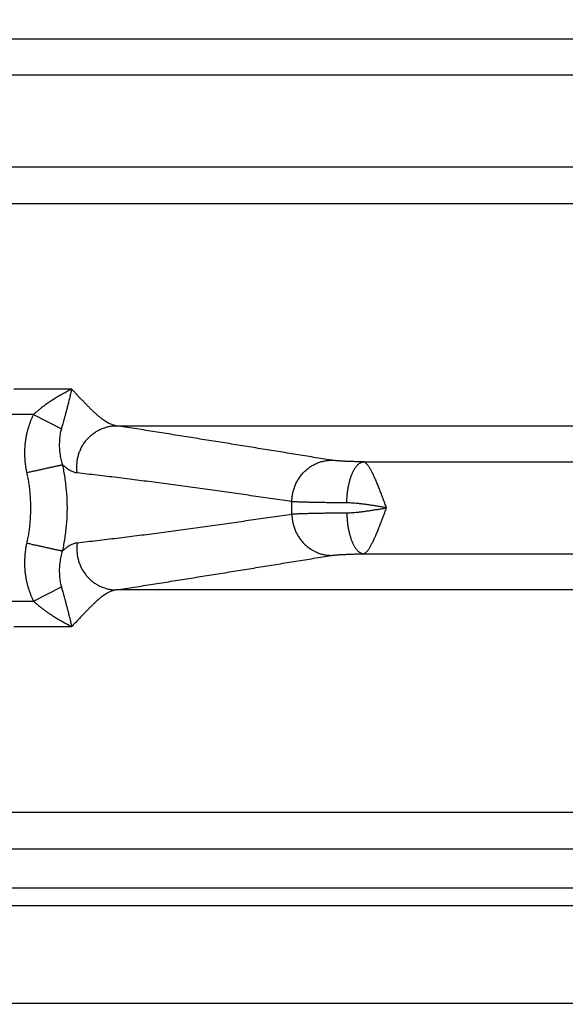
# Model space of a CAD drawing. Header units: inches. Extents: x 0 to 34, y 0 to 22.
# Tile 6 of 111: x 5.31 to 5.868, y 5.909 to 6.915. Entities that reach past the tile are written whole.
import ezdxf

# ---------------------------------------------------------------- set-up
doc = ezdxf.new("R2010")
doc.units = ezdxf.units.IN
doc.header["$LTSCALE"] = 1.87
doc.header["$MEASUREMENT"] = 0
doc.layers.get('0').update_dxf_attribs({"linetype": 'CONTINUOUS'})
doc.layers.add('DIMENSIONS', color=7, linetype='CONTINUOUS')
doc.styles.get("Standard").update_dxf_attribs({"font": 'txt', "width": 0.8})
doc.dimstyles.new('DIMSTYLE_1', dxfattribs={"dimtxt": 0.125, "dimasz": 0.18, "dimexe": 0.18, "dimexo": 0.0625, "dimgap": 0.09, "dimtad": 0, "dimtih": 1, "dimtoh": 1, "dimdec": 3, "dimzin": 4, "dimdsep": 46, "dimtxsty": 'STANDARD', "dimblk": '_FILLED', "dimblk1": '_FILLED', "dimblk2": '_FILLED', "dimcen": 0.09, "dimadec": 0, "dimazin": 0, "dimtp": 0.01, "dimtm": 0.01, "dimtfac": 1, "dimtdec": 3, "dimtofl": 0, "dimtmove": 0, "dimatfit": 3, "dimldrblk": '_FILLED', "dimfxl": 1, "dimtolj": 1, "dimtzin": 4, "dimarcsym": 0})

# ---------------------------------------------------------------- blocks, each defined once
blk = doc.blocks.new('_FILLED')
at = {"color": 0, "linetype": 'BYBLOCK'}
blk.add_solid([(0, 0), (-1, 0.1736), (-1, -0.1736)], dxfattribs=at)
blk = doc.blocks.new('*D2')
at = {"layer": 'DIMENSIONS', "color": 2, "linetype": 'CONTINUOUS'}
for p, q in [((6.6898, 7.4134), (6.6898, 4.805)), ((4.9553, 5.9034), (4.9553, 4.805)), ((4.9553, 4.93), (4.5953, 4.93)), ((6.6898, 4.93), (7.0498, 4.93))]:
    blk.add_line(p, q, dxfattribs=at)
at = {"layer": 'DIMENSIONS', "color": 2, "linetype": 'CONTINUOUS', "xscale": 0.18, "yscale": 0.18, "zscale": 0.18}
blk.add_blockref('_FILLED', (4.9553, 4.93), dxfattribs=at)
at = {"layer": 'DIMENSIONS', "color": 2, "linetype": 'CONTINUOUS', "xscale": 0.18, "yscale": 0.18, "zscale": 0.18, "rotation": 180}
blk.add_blockref('_FILLED', (6.6898, 4.93), dxfattribs=at)
at = {"layer": 'DIMENSIONS', "color": 2, "linetype": 'CONTINUOUS', "width": 0.8}
for s, p in [('[', (5.7778, 4.8675)), (']', (6.3778, 4.8675)), ('1.735', (5.1528, 4.8675)), ('44.06', (5.8778, 4.8675))]:
    blk.add_text(s, height=0.125, dxfattribs=at).set_placement(p)

msp = doc.modelspace()

# ---------------------------------------------------------------- linework, layer by layer
at = {"color": 7, "linetype": 'CONTINUOUS'}
for p, q in [((8.3752, 6.8949), (5.0044, 6.8949)), ((8.3081, 6.858), (5.0715, 6.858)), ((8.3081, 6.7641), (5.0715, 6.7641)), ((5.0044, 6.7271), (8.3752, 6.7271)), ((5.3633, 6.5372), (5.3042, 6.5372)), ((5.3243, 6.5113), (5.2805, 6.5113)), ((5.3243, 6.5113), (5.3527, 6.4967)), ((5.4087, 6.4999), (7.9709, 6.4999)), ((5.6613, 6.463), (7.7183, 6.463)), ((5.6613, 6.3691), (7.7183, 6.3691)), ((5.3243, 6.3207), (5.3527, 6.3354)), ((7.9709, 6.3321), (5.4087, 6.3321)), ((5.2805, 6.3207), (5.3243, 6.3207)), ((8.3752, 6.1049), (5.0044, 6.1049)), ((5.0991, 6.0677), (8.2806, 6.0677)), ((5.0991, 6.0277), (8.2806, 6.0277)), ((4.9992, 6.0098), (8.3805, 6.0098)), ((5.0991, 5.9099), (8.2806, 5.9099))]:
    msp.add_line(p, q, dxfattribs=at)
msp.add_arc((5.1533, 6.416), 0.435, 359.1688, 0.8312, dxfattribs=at)
for points, knots in [([(5.3634, 6.5372), (5.3621, 6.5366), (5.3594, 6.5352), (5.3555, 6.5331), (5.3515, 6.5309), (5.3476, 6.5286), (5.3439, 6.5263), (5.3403, 6.524), (5.3371, 6.5217), (5.334, 6.5195), (5.3313, 6.5174), (5.3288, 6.5153), (5.3265, 6.5133), (5.325, 6.512), (5.3243, 6.5113)], [0, 0, 0, 0, 0.092027, 0.187721, 0.285184, 0.382265, 0.476772, 0.567088, 0.652257, 0.731712, 0.80577, 0.874873, 0.939456, 1, 1, 1, 1]), ([(5.3633, 6.5372), (5.3629, 6.5357), (5.3621, 6.5326), (5.361, 6.5279), (5.3599, 6.5233), (5.3588, 6.519), (5.3578, 6.5151), (5.3569, 6.5117), (5.3561, 6.5086), (5.3553, 6.5058), (5.3546, 6.5032), (5.3539, 6.5008), (5.3533, 6.4987), (5.3529, 6.4973), (5.3527, 6.4967)], [0, 0, 0, 0, 0.113584, 0.230578, 0.345123, 0.451605, 0.546162, 0.630606, 0.707179, 0.776745, 0.840042, 0.897837, 0.950885, 1, 1, 1, 1]), ([(5.3724, 6.5275), (5.3717, 6.5283), (5.37, 6.5296), (5.3682, 6.5324), (5.3657, 6.5347), (5.3641, 6.5364), (5.3633, 6.5372)], [0, 0, 0, 0, 0.241858, 0.482143, 0.737163, 1, 1, 1, 1]), ([(5.4087, 6.4999), (5.4081, 6.5), (5.4069, 6.5002), (5.4051, 6.5007), (5.4032, 6.5014), (5.4013, 6.5022), (5.3993, 6.5033), (5.3973, 6.5045), (5.3953, 6.5059), (5.3932, 6.5075), (5.3911, 6.5093), (5.3889, 6.5112), (5.3866, 6.5133), (5.3843, 6.5155), (5.3819, 6.5178), (5.3796, 6.5203), (5.3772, 6.5227), (5.3749, 6.5252), (5.3732, 6.5267), (5.3724, 6.5275)], [0, 0, 0, 0, 0.038994, 0.079736, 0.12253, 0.167652, 0.215381, 0.265956, 0.319541, 0.376129, 0.435682, 0.498551, 0.565168, 0.635138, 0.70749, 0.781167, 0.855063, 0.927986, 1, 1, 1, 1]), ([(5.3243, 6.5113), (5.3239, 6.5104), (5.3229, 6.5085), (5.3216, 6.5055), (5.3204, 6.5024), (5.3193, 6.4992), (5.3183, 6.4959), (5.3174, 6.4925), (5.3167, 6.4891), (5.3161, 6.4855), (5.3156, 6.4819), (5.3153, 6.4782), (5.3151, 6.4745), (5.3151, 6.4708), (5.3152, 6.467), (5.3155, 6.4633), (5.3159, 6.4595), (5.3165, 6.4558), (5.317, 6.4533), (5.3173, 6.452)], [0, 0, 0, 0, 0.051835, 0.105008, 0.159434, 0.215024, 0.27168, 0.329296, 0.387769, 0.446992, 0.506867, 0.567367, 0.628471, 0.690002, 0.751717, 0.813532, 0.87549, 0.937634, 1, 1, 1, 1]), ([(5.3689, 6.4516), (5.3688, 6.4523), (5.3686, 6.4537), (5.3685, 6.4558), (5.3684, 6.4579), (5.3685, 6.46), (5.3687, 6.4621), (5.3689, 6.4642), (5.3693, 6.4663), (5.3698, 6.4684), (5.3703, 6.4704), (5.371, 6.4724), (5.3718, 6.4744), (5.3726, 6.4763), (5.3736, 6.4782), (5.3746, 6.48), (5.3757, 6.4818), (5.3769, 6.4835), (5.3782, 6.4851), (5.3796, 6.4867), (5.381, 6.4882), (5.3825, 6.4896), (5.3841, 6.491), (5.3858, 6.4922), (5.3875, 6.4934), (5.3892, 6.4945), (5.391, 6.4955), (5.3929, 6.4964), (5.3948, 6.4972), (5.3967, 6.4979), (5.3986, 6.4985), (5.4006, 6.499), (5.4026, 6.4994), (5.4046, 6.4997), (5.4067, 6.4999), (5.408, 6.4999), (5.4087, 6.4999)], [0, 0, 0, 0, 0.029738, 0.059503, 0.08929, 0.119095, 0.148911, 0.178733, 0.208556, 0.238374, 0.268182, 0.297973, 0.327743, 0.357486, 0.387198, 0.416875, 0.446511, 0.476104, 0.50565, 0.535145, 0.564588, 0.593977, 0.62331, 0.652587, 0.681807, 0.710972, 0.74008, 0.769136, 0.798139, 0.827094, 0.856002, 0.884869, 0.913697, 0.942492, 0.971258, 1, 1, 1, 1]), ([(5.6286, 6.4646), (5.6226, 6.4656), (5.6105, 6.4676), (5.5924, 6.4705), (5.5742, 6.4735), (5.5561, 6.4764), (5.5378, 6.4794), (5.5196, 6.4823), (5.5013, 6.4852), (5.4829, 6.4882), (5.4645, 6.4911), (5.446, 6.4941), (5.4274, 6.497), (5.4149, 6.499), (5.4087, 6.4999)], [0, 0, 0, 0, 0.082481, 0.16489, 0.247355, 0.330002, 0.412911, 0.495966, 0.579064, 0.662394, 0.746174, 0.830405, 0.915033, 1, 1, 1, 1]), ([(5.3527, 6.4967), (5.3525, 6.496), (5.3521, 6.4946), (5.3516, 6.4923), (5.3512, 6.4898), (5.3509, 6.4872), (5.3507, 6.4844), (5.3506, 6.4814), (5.3506, 6.4784), (5.3508, 6.4753), (5.3511, 6.4722), (5.3516, 6.4691), (5.3521, 6.466), (5.3528, 6.463), (5.3534, 6.461), (5.3537, 6.46)], [0, 0, 0, 0, 0.056567, 0.119021, 0.186679, 0.258848, 0.334862, 0.414147, 0.496075, 0.579904, 0.664838, 0.75011, 0.834935, 0.918514, 1, 1, 1, 1]), ([(5.3173, 6.452), (5.3179, 6.4522), (5.3192, 6.4525), (5.3211, 6.4529), (5.323, 6.4533), (5.3248, 6.4537), (5.3267, 6.4541), (5.3285, 6.4545), (5.3303, 6.4549), (5.3321, 6.4553), (5.3338, 6.4557), (5.3355, 6.456), (5.3371, 6.4564), (5.3387, 6.4567), (5.3402, 6.4571), (5.3417, 6.4574), (5.3431, 6.4577), (5.3444, 6.458), (5.3457, 6.4583), (5.3469, 6.4586), (5.3481, 6.4588), (5.3491, 6.459), (5.3501, 6.4592), (5.351, 6.4594), (5.3518, 6.4596), (5.3525, 6.4598), (5.3531, 6.4599), (5.3535, 6.46), (5.3537, 6.46)], [0, 0, 0, 0, 0.0521, 0.104068, 0.155772, 0.207081, 0.257866, 0.307997, 0.357347, 0.405792, 0.453209, 0.499476, 0.544478, 0.5881, 0.630232, 0.670767, 0.709602, 0.746638, 0.781782, 0.814946, 0.846044, 0.874998, 0.901736, 0.926188, 0.948294, 0.967996, 0.985244, 1, 1, 1, 1]), ([(5.3537, 6.46), (5.3542, 6.4578), (5.3551, 6.4534), (5.3562, 6.4466), (5.3571, 6.4399), (5.3578, 6.4331), (5.3583, 6.4263), (5.3585, 6.4194), (5.3585, 6.4126), (5.3583, 6.4058), (5.3578, 6.399), (5.3571, 6.3922), (5.3562, 6.3854), (5.3551, 6.3787), (5.3542, 6.3742), (5.3537, 6.372)], [0, 0, 0, 0, 0.076909, 0.153824, 0.230746, 0.307674, 0.384609, 0.461548, 0.538488, 0.615427, 0.692361, 0.769287, 0.846206, 0.923117, 1, 1, 1, 1]), ([(5.3689, 6.4516), (5.3683, 6.4517), (5.3672, 6.4519), (5.3655, 6.4523), (5.3638, 6.453), (5.3621, 6.4538), (5.3604, 6.4548), (5.3588, 6.4559), (5.3571, 6.4571), (5.3554, 6.4585), (5.3543, 6.4595), (5.3537, 6.46)], [0, 0, 0, 0, 0.096153, 0.194816, 0.296766, 0.402587, 0.512709, 0.627405, 0.746826, 0.871031, 1, 1, 1, 1]), ([(5.5883, 6.4223), (5.5883, 6.423), (5.5883, 6.4244), (5.5885, 6.4266), (5.5887, 6.4287), (5.5891, 6.4308), (5.5896, 6.4328), (5.5901, 6.4349), (5.5908, 6.4369), (5.5915, 6.4389), (5.5924, 6.4408), (5.5933, 6.4427), (5.5944, 6.4445), (5.5955, 6.4463), (5.5967, 6.448), (5.598, 6.4497), (5.5994, 6.4513), (5.6008, 6.4528), (5.6023, 6.4543), (5.6039, 6.4556), (5.6056, 6.4569), (5.6073, 6.4581), (5.609, 6.4592), (5.6108, 6.4602), (5.6127, 6.4611), (5.6146, 6.4619), (5.6165, 6.4626), (5.6185, 6.4632), (5.6205, 6.4637), (5.6225, 6.4641), (5.6246, 6.4644), (5.6266, 6.4646), (5.628, 6.4646), (5.6286, 6.4646)], [0, 0, 0, 0, 0.032686, 0.065385, 0.098092, 0.130801, 0.163506, 0.196201, 0.228882, 0.261541, 0.294174, 0.326776, 0.359343, 0.391869, 0.42435, 0.456784, 0.489166, 0.521496, 0.553769, 0.585986, 0.618144, 0.650244, 0.682287, 0.714272, 0.746202, 0.778078, 0.809904, 0.841681, 0.873415, 0.905109, 0.936768, 0.968397, 1, 1, 1, 1]), ([(5.6613, 6.463), (5.6605, 6.463), (5.6588, 6.463), (5.6564, 6.4631), (5.6541, 6.4631), (5.6518, 6.4632), (5.6496, 6.4633), (5.6475, 6.4634), (5.6454, 6.4634), (5.6435, 6.4635), (5.6416, 6.4636), (5.6398, 6.4637), (5.6381, 6.4638), (5.6366, 6.4639), (5.6351, 6.464), (5.6337, 6.4641), (5.6325, 6.4642), (5.6314, 6.4643), (5.6304, 6.4644), (5.6295, 6.4645), (5.6289, 6.4646), (5.6286, 6.4646)], [0, 0, 0, 0, 0.075537, 0.149311, 0.221168, 0.290952, 0.358507, 0.423689, 0.486381, 0.546466, 0.603794, 0.65821, 0.709575, 0.757784, 0.802747, 0.844383, 0.882613, 0.91735, 0.948528, 0.97609, 1, 1, 1, 1]), ([(5.6443, 6.4211), (5.6444, 6.4218), (5.6444, 6.4232), (5.6445, 6.4253), (5.6446, 6.4275), (5.6448, 6.4296), (5.645, 6.4316), (5.6453, 6.4337), (5.6456, 6.4357), (5.646, 6.4377), (5.6464, 6.4396), (5.6468, 6.4415), (5.6473, 6.4434), (5.6478, 6.4452), (5.6483, 6.4469), (5.6489, 6.4485), (5.6495, 6.4501), (5.6501, 6.4516), (5.6508, 6.453), (5.6515, 6.4544), (5.6522, 6.4556), (5.653, 6.4568), (5.6537, 6.4579), (5.6545, 6.4589), (5.6553, 6.4597), (5.6561, 6.4605), (5.657, 6.4612), (5.6578, 6.4618), (5.6587, 6.4622), (5.6595, 6.4626), (5.6604, 6.4629), (5.661, 6.463), (5.6613, 6.463)], [0, 0, 0, 0, 0.044628, 0.089181, 0.133562, 0.177674, 0.221422, 0.264712, 0.307452, 0.349551, 0.390923, 0.431482, 0.471149, 0.509847, 0.547505, 0.584055, 0.619437, 0.653597, 0.686489, 0.718075, 0.748325, 0.777224, 0.804766, 0.83096, 0.855835, 0.879435, 0.90183, 0.923113, 0.943405, 0.962859, 0.981655, 1, 1, 1, 1]), ([(5.685, 6.4161), (5.6847, 6.4168), (5.6841, 6.4184), (5.6832, 6.4207), (5.6823, 6.423), (5.6815, 6.4253), (5.6806, 6.4276), (5.6798, 6.4298), (5.6789, 6.432), (5.6781, 6.4342), (5.6772, 6.4363), (5.6764, 6.4384), (5.6755, 6.4404), (5.6747, 6.4424), (5.6739, 6.4443), (5.6731, 6.4461), (5.6723, 6.4479), (5.6715, 6.4495), (5.6708, 6.4511), (5.67, 6.4526), (5.6692, 6.454), (5.6685, 6.4553), (5.6678, 6.4566), (5.6671, 6.4577), (5.6664, 6.4587), (5.6657, 6.4596), (5.665, 6.4604), (5.6644, 6.4611), (5.6637, 6.4617), (5.6631, 6.4622), (5.6625, 6.4626), (5.6619, 6.4628), (5.6615, 6.4629), (5.6613, 6.463)], [0, 0, 0, 0, 0.045964, 0.092434, 0.138737, 0.184763, 0.230402, 0.275539, 0.320059, 0.363844, 0.406782, 0.448768, 0.48971, 0.529526, 0.568146, 0.605497, 0.641498, 0.676069, 0.709142, 0.740654, 0.770555, 0.798829, 0.825449, 0.850346, 0.87347, 0.894784, 0.914354, 0.932271, 0.948652, 0.963628, 0.977158, 0.989173, 1, 1, 1, 1]), ([(5.3173, 6.452), (5.3177, 6.4501), (5.3185, 6.4462), (5.3195, 6.4402), (5.3203, 6.4342), (5.3208, 6.4282), (5.3211, 6.4221), (5.3212, 6.416), (5.3211, 6.4099), (5.3208, 6.4039), (5.3203, 6.3978), (5.3195, 6.3918), (5.3185, 6.3859), (5.3177, 6.3819), (5.3173, 6.38)], [0, 0, 0, 0, 0.08265, 0.165665, 0.248974, 0.332505, 0.416186, 0.499944, 0.583704, 0.667394, 0.750941, 0.834272, 0.917315, 1, 1, 1, 1]), ([(5.5883, 6.4223), (5.5817, 6.4233), (5.5686, 6.4252), (5.5489, 6.4281), (5.5292, 6.4309), (5.5094, 6.4337), (5.4896, 6.4365), (5.4697, 6.4392), (5.4497, 6.4418), (5.4297, 6.4444), (5.4095, 6.4469), (5.3892, 6.4494), (5.3757, 6.4509), (5.3689, 6.4516)], [0, 0, 0, 0, 0.090011, 0.179743, 0.269555, 0.359807, 0.450541, 0.541288, 0.632056, 0.723381, 0.815333, 0.907633, 1, 1, 1, 1]), ([(5.6443, 6.4211), (5.6431, 6.4211), (5.6407, 6.4211), (5.6371, 6.4211), (5.6336, 6.4212), (5.6302, 6.4212), (5.6268, 6.4212), (5.6236, 6.4213), (5.6204, 6.4213), (5.6174, 6.4214), (5.6145, 6.4214), (5.6117, 6.4215), (5.609, 6.4215), (5.6064, 6.4216), (5.6039, 6.4217), (5.6016, 6.4217), (5.5995, 6.4218), (5.5974, 6.4219), (5.5955, 6.4219), (5.5938, 6.422), (5.5922, 6.4221), (5.5908, 6.4222), (5.5895, 6.4222), (5.5887, 6.4223), (5.5883, 6.4223)], [0, 0, 0, 0, 0.065388, 0.129492, 0.192204, 0.253417, 0.313026, 0.370933, 0.42705, 0.481298, 0.533601, 0.583864, 0.631988, 0.677886, 0.72148, 0.762702, 0.801486, 0.837768, 0.871489, 0.902597, 0.931046, 0.95679, 0.979787, 1, 1, 1, 1]), ([(5.685, 6.416), (5.6836, 6.4163), (5.6809, 6.4167), (5.6768, 6.4174), (5.6728, 6.4181), (5.6688, 6.4187), (5.6649, 6.4193), (5.6611, 6.4198), (5.6575, 6.4202), (5.6539, 6.4206), (5.6506, 6.4208), (5.6474, 6.421), (5.6453, 6.4211), (5.6443, 6.4211)], [0, 0, 0, 0, 0.101437, 0.202216, 0.301847, 0.399968, 0.496105, 0.58974, 0.680296, 0.767093, 0.849597, 0.927387, 1, 1, 1, 1]), ([(5.3689, 6.3804), (5.3757, 6.3811), (5.3892, 6.3827), (5.4095, 6.3851), (5.4297, 6.3876), (5.4498, 6.3902), (5.4697, 6.3929), (5.4896, 6.3956), (5.5095, 6.3983), (5.5292, 6.4011), (5.5489, 6.404), (5.5686, 6.4068), (5.5817, 6.4087), (5.5883, 6.4097)], [0, 0, 0, 0, 0.092425, 0.184836, 0.276886, 0.368231, 0.458933, 0.549602, 0.640279, 0.730499, 0.820296, 0.910015, 1, 1, 1, 1]), ([(5.5883, 6.4097), (5.5887, 6.4097), (5.5895, 6.4098), (5.5908, 6.4099), (5.5922, 6.41), (5.5938, 6.41), (5.5955, 6.4101), (5.5974, 6.4102), (5.5995, 6.4102), (5.6016, 6.4103), (5.6039, 6.4104), (5.6064, 6.4104), (5.609, 6.4105), (5.6117, 6.4106), (5.6145, 6.4106), (5.6174, 6.4107), (5.6204, 6.4107), (5.6236, 6.4108), (5.6268, 6.4108), (5.6302, 6.4108), (5.6336, 6.4109), (5.6371, 6.4109), (5.6407, 6.4109), (5.6431, 6.411), (5.6443, 6.411)], [0, 0, 0, 0, 0.020213, 0.04321, 0.068954, 0.097403, 0.128511, 0.162232, 0.198514, 0.237298, 0.27852, 0.322114, 0.368012, 0.416137, 0.466399, 0.518702, 0.57295, 0.629066, 0.686973, 0.746582, 0.807795, 0.870507, 0.934611, 1, 1, 1, 1]), ([(5.5883, 6.4097), (5.5883, 6.409), (5.5883, 6.4076), (5.5885, 6.4055), (5.5887, 6.4034), (5.5891, 6.4013), (5.5896, 6.3992), (5.5901, 6.3972), (5.5908, 6.3951), (5.5915, 6.3932), (5.5924, 6.3912), (5.5933, 6.3893), (5.5944, 6.3875), (5.5955, 6.3857), (5.5967, 6.384), (5.598, 6.3823), (5.5994, 6.3807), (5.6008, 6.3792), (5.6023, 6.3778), (5.6039, 6.3764), (5.6056, 6.3752), (5.6073, 6.374), (5.609, 6.3729), (5.6108, 6.3719), (5.6127, 6.371), (5.6146, 6.3701), (5.6165, 6.3694), (5.6185, 6.3688), (5.6205, 6.3683), (5.6225, 6.3679), (5.6246, 6.3676), (5.6266, 6.3675), (5.628, 6.3674), (5.6286, 6.3674)], [0, 0, 0, 0, 0.032685, 0.065384, 0.098091, 0.130799, 0.163504, 0.196199, 0.228879, 0.261539, 0.294172, 0.326774, 0.35934, 0.391865, 0.424347, 0.45678, 0.489163, 0.521492, 0.553766, 0.585982, 0.618141, 0.650241, 0.682284, 0.714269, 0.746199, 0.778076, 0.809901, 0.84168, 0.873414, 0.905108, 0.936767, 0.968396, 1, 1, 1, 1]), ([(5.6443, 6.411), (5.6453, 6.411), (5.6474, 6.411), (5.6506, 6.4112), (5.6539, 6.4115), (5.6575, 6.4118), (5.6611, 6.4122), (5.6649, 6.4128), (5.6688, 6.4133), (5.6728, 6.414), (5.6768, 6.4146), (5.6809, 6.4153), (5.6836, 6.4158), (5.685, 6.416)], [0, 0, 0, 0, 0.072517, 0.150251, 0.232744, 0.31956, 0.410143, 0.503781, 0.599922, 0.698103, 0.797773, 0.898456, 1, 1, 1, 1]), ([(5.6443, 6.411), (5.6444, 6.4103), (5.6444, 6.4088), (5.6445, 6.4067), (5.6446, 6.4046), (5.6448, 6.4025), (5.645, 6.4004), (5.6453, 6.3983), (5.6456, 6.3963), (5.646, 6.3943), (5.6464, 6.3924), (5.6468, 6.3905), (5.6473, 6.3887), (5.6478, 6.3869), (5.6483, 6.3852), (5.6489, 6.3835), (5.6495, 6.3819), (5.6501, 6.3804), (5.6508, 6.379), (5.6515, 6.3777), (5.6522, 6.3764), (5.653, 6.3752), (5.6537, 6.3742), (5.6545, 6.3732), (5.6553, 6.3723), (5.6561, 6.3715), (5.657, 6.3708), (5.6578, 6.3703), (5.6587, 6.3698), (5.6595, 6.3694), (5.6604, 6.3692), (5.661, 6.3691), (5.6613, 6.3691)], [0, 0, 0, 0, 0.044627, 0.08918, 0.13356, 0.177672, 0.22142, 0.26471, 0.307449, 0.349548, 0.390919, 0.431478, 0.471145, 0.509843, 0.547501, 0.584051, 0.619433, 0.653594, 0.686486, 0.718072, 0.748323, 0.777222, 0.804764, 0.830959, 0.855834, 0.879434, 0.901829, 0.923112, 0.943405, 0.962859, 0.981655, 1, 1, 1, 1]), ([(5.6613, 6.3691), (5.6615, 6.3691), (5.6619, 6.3692), (5.6625, 6.3695), (5.6631, 6.3699), (5.6637, 6.3703), (5.6644, 6.3709), (5.665, 6.3717), (5.6657, 6.3725), (5.6664, 6.3734), (5.6671, 6.3744), (5.6678, 6.3755), (5.6685, 6.3767), (5.6693, 6.3781), (5.67, 6.3795), (5.6708, 6.381), (5.6715, 6.3825), (5.6723, 6.3842), (5.6731, 6.386), (5.6739, 6.3878), (5.6747, 6.3897), (5.6756, 6.3916), (5.6764, 6.3937), (5.6772, 6.3957), (5.6781, 6.3979), (5.6789, 6.4), (5.6798, 6.4023), (5.6806, 6.4045), (5.6815, 6.4068), (5.6824, 6.4091), (5.6832, 6.4114), (5.6841, 6.4137), (5.6847, 6.4153), (5.685, 6.4161)], [0, 0, 0, 0, 0.010934, 0.023278, 0.036896, 0.051766, 0.068062, 0.085928, 0.105495, 0.126857, 0.149975, 0.174852, 0.201443, 0.229674, 0.259527, 0.291002, 0.324042, 0.35857, 0.394512, 0.431798, 0.470353, 0.510104, 0.550978, 0.592897, 0.635775, 0.679482, 0.72387, 0.768853, 0.814384, 0.86037, 0.906659, 0.953094, 1, 1, 1, 1]), ([(5.3173, 6.38), (5.317, 6.3788), (5.3165, 6.3763), (5.3159, 6.3725), (5.3155, 6.3688), (5.3152, 6.365), (5.3151, 6.3612), (5.3151, 6.3575), (5.3153, 6.3538), (5.3156, 6.3501), (5.3161, 6.3465), (5.3167, 6.3429), (5.3174, 6.3395), (5.3183, 6.3361), (5.3193, 6.3328), (5.3204, 6.3296), (5.3216, 6.3265), (5.3229, 6.3235), (5.3239, 6.3216), (5.3243, 6.3207)], [0, 0, 0, 0, 0.062583, 0.124889, 0.186961, 0.248847, 0.310595, 0.372126, 0.433205, 0.493668, 0.553514, 0.612727, 0.671201, 0.728814, 0.785451, 0.840995, 0.895334, 0.948368, 1, 1, 1, 1]), ([(5.3173, 6.38), (5.3179, 6.3799), (5.3192, 6.3796), (5.3211, 6.3792), (5.323, 6.3787), (5.3248, 6.3783), (5.3267, 6.3779), (5.3285, 6.3775), (5.3303, 6.3771), (5.3321, 6.3768), (5.3338, 6.3764), (5.3355, 6.376), (5.3371, 6.3756), (5.3387, 6.3753), (5.3402, 6.375), (5.3417, 6.3746), (5.3431, 6.3743), (5.3444, 6.374), (5.3457, 6.3737), (5.3469, 6.3735), (5.3481, 6.3732), (5.3491, 6.373), (5.3501, 6.3728), (5.351, 6.3726), (5.3518, 6.3724), (5.3525, 6.3723), (5.3531, 6.3721), (5.3535, 6.372), (5.3537, 6.372)], [0, 0, 0, 0, 0.052101, 0.10407, 0.155776, 0.207086, 0.257871, 0.308003, 0.357353, 0.405798, 0.453215, 0.499482, 0.544484, 0.588105, 0.630236, 0.670771, 0.709605, 0.746641, 0.781784, 0.814947, 0.846044, 0.874998, 0.901736, 0.926188, 0.948293, 0.967995, 0.985243, 1, 1, 1, 1]), ([(5.3537, 6.372), (5.3543, 6.3725), (5.3554, 6.3735), (5.3571, 6.3749), (5.3587, 6.3761), (5.3604, 6.3773), (5.3621, 6.3782), (5.3638, 6.379), (5.3655, 6.3797), (5.3672, 6.3802), (5.3683, 6.3804), (5.3689, 6.3804)], [0, 0, 0, 0, 0.128832, 0.252803, 0.371905, 0.486301, 0.596237, 0.702056, 0.804192, 0.90324, 1, 1, 1, 1]), ([(5.3689, 6.3804), (5.3688, 6.3797), (5.3686, 6.3783), (5.3685, 6.3762), (5.3684, 6.3741), (5.3685, 6.372), (5.3687, 6.3699), (5.3689, 6.3678), (5.3693, 6.3657), (5.3698, 6.3637), (5.3703, 6.3616), (5.371, 6.3596), (5.3718, 6.3577), (5.3726, 6.3558), (5.3736, 6.3539), (5.3746, 6.3521), (5.3757, 6.3503), (5.3769, 6.3486), (5.3782, 6.3469), (5.3796, 6.3453), (5.381, 6.3438), (5.3825, 6.3424), (5.3841, 6.3411), (5.3858, 6.3398), (5.3875, 6.3386), (5.3892, 6.3375), (5.391, 6.3365), (5.3929, 6.3356), (5.3948, 6.3348), (5.3967, 6.3341), (5.3986, 6.3335), (5.4006, 6.333), (5.4026, 6.3326), (5.4046, 6.3323), (5.4067, 6.3322), (5.408, 6.3321), (5.4087, 6.3321)], [0, 0, 0, 0, 0.029738, 0.059504, 0.089292, 0.119097, 0.148914, 0.178737, 0.20856, 0.238378, 0.268186, 0.297978, 0.327748, 0.357492, 0.387204, 0.416881, 0.446518, 0.47611, 0.505656, 0.535152, 0.564595, 0.593984, 0.623317, 0.652594, 0.681814, 0.710978, 0.740086, 0.769141, 0.798144, 0.827098, 0.856006, 0.884872, 0.9137, 0.942494, 0.971259, 1, 1, 1, 1]), ([(5.3537, 6.372), (5.3534, 6.371), (5.3528, 6.3691), (5.3521, 6.366), (5.3516, 6.363), (5.3511, 6.3598), (5.3508, 6.3567), (5.3506, 6.3536), (5.3506, 6.3506), (5.3507, 6.3476), (5.3509, 6.3448), (5.3512, 6.3422), (5.3516, 6.3397), (5.3521, 6.3375), (5.3525, 6.336), (5.3527, 6.3354)], [0, 0, 0, 0, 0.081623, 0.165259, 0.250063, 0.335275, 0.420149, 0.503949, 0.585911, 0.665295, 0.741434, 0.813705, 0.881386, 0.943729, 1, 1, 1, 1]), ([(5.6286, 6.3674), (5.6289, 6.3674), (5.6295, 6.3675), (5.6304, 6.3676), (5.6314, 6.3677), (5.6325, 6.3678), (5.6337, 6.3679), (5.6351, 6.3681), (5.6366, 6.3682), (5.6381, 6.3682), (5.6398, 6.3683), (5.6416, 6.3684), (5.6435, 6.3685), (5.6454, 6.3686), (5.6475, 6.3687), (5.6496, 6.3688), (5.6518, 6.3688), (5.6541, 6.3689), (5.6564, 6.369), (5.6588, 6.369), (5.6605, 6.369), (5.6613, 6.3691)], [0, 0, 0, 0, 0.02391, 0.051472, 0.08265, 0.117387, 0.155617, 0.197254, 0.242216, 0.290425, 0.34179, 0.396206, 0.453534, 0.513619, 0.576311, 0.641493, 0.709048, 0.778831, 0.850688, 0.924463, 1, 1, 1, 1]), ([(5.4087, 6.3321), (5.4149, 6.3331), (5.4274, 6.335), (5.446, 6.338), (5.4646, 6.3409), (5.483, 6.3439), (5.5013, 6.3468), (5.5196, 6.3497), (5.5379, 6.3527), (5.5561, 6.3556), (5.5743, 6.3586), (5.5924, 6.3615), (5.6105, 6.3644), (5.6226, 6.3664), (5.6286, 6.3674)], [0, 0, 0, 0, 0.085014, 0.169735, 0.254058, 0.337881, 0.421178, 0.504208, 0.587203, 0.670073, 0.752696, 0.835147, 0.917543, 1, 1, 1, 1]), ([(5.3527, 6.3354), (5.3529, 6.3347), (5.3533, 6.3333), (5.3539, 6.3312), (5.3546, 6.3288), (5.3553, 6.3262), (5.3561, 6.3234), (5.3569, 6.3203), (5.3578, 6.3168), (5.3588, 6.3129), (5.3599, 6.3086), (5.361, 6.304), (5.3622, 6.2994), (5.3629, 6.2963), (5.3633, 6.2948)], [0, 0, 0, 0, 0.049616, 0.103033, 0.161114, 0.224647, 0.294439, 0.371227, 0.455926, 0.550865, 0.657757, 0.772233, 0.888356, 1, 1, 1, 1]), ([(5.4087, 6.3321), (5.4081, 6.332), (5.4069, 6.3318), (5.4051, 6.3314), (5.4032, 6.3307), (5.4013, 6.3298), (5.3994, 6.3288), (5.3974, 6.3276), (5.3954, 6.3262), (5.3933, 6.3246), (5.3912, 6.3229), (5.389, 6.321), (5.3868, 6.3189), (5.3845, 6.3167), (5.3821, 6.3144), (5.3797, 6.3119), (5.3772, 6.3093), (5.3746, 6.3066), (5.3719, 6.3038), (5.3691, 6.3008), (5.3663, 6.2978), (5.3643, 6.2958), (5.3633, 6.2948)], [0, 0, 0, 0, 0.030013, 0.061409, 0.094402, 0.129192, 0.165944, 0.204821, 0.245966, 0.289485, 0.335444, 0.383875, 0.434785, 0.488175, 0.544016, 0.602277, 0.662916, 0.725884, 0.791134, 0.858588, 0.928161, 1, 1, 1, 1]), ([(5.3243, 6.3207), (5.325, 6.32), (5.3265, 6.3187), (5.3288, 6.3167), (5.3313, 6.3146), (5.3341, 6.3125), (5.3371, 6.3103), (5.3404, 6.308), (5.344, 6.3057), (5.3478, 6.3033), (5.3517, 6.301), (5.3557, 6.2988), (5.3596, 6.2967), (5.3621, 6.2954), (5.3634, 6.2948)], [0, 0, 0, 0, 0.060801, 0.125688, 0.195137, 0.269575, 0.349436, 0.435021, 0.525824, 0.620993, 0.718635, 0.816024, 0.910466, 1, 1, 1, 1]), ([(5.3042, 6.2948), (5.3107, 6.2948), (5.3239, 6.2948), (5.3436, 6.2948), (5.3568, 6.2948), (5.3633, 6.2948)], [0, 0, 0, 0, 0.333326, 0.666832, 1, 1, 1, 1])]:
    msp.add_open_spline(points, degree=3, knots=knots, dxfattribs=at)

# ---------------------------------------------------------------- dimensions: what is measured, and where the dimension line sits
at = {"layer": 'DIMENSIONS', "color": 2, "linetype": 'CONTINUOUS'}
dim = msp.add_linear_dim(base=(4.9553108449, 4.9300189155), p1=(6.6898108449, 7.4134189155), p2=(4.9553108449, 5.9034237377), angle=180, dimstyle='DIMSTYLE_1', dxfattribs=at)
dim.commit()
dim.dimension.update_dxf_attribs({"geometry": '*D2', "text_midpoint": (5.8153463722, 4.9300189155), "dimtype": 160})

doc.saveas('drawing.dxf')
